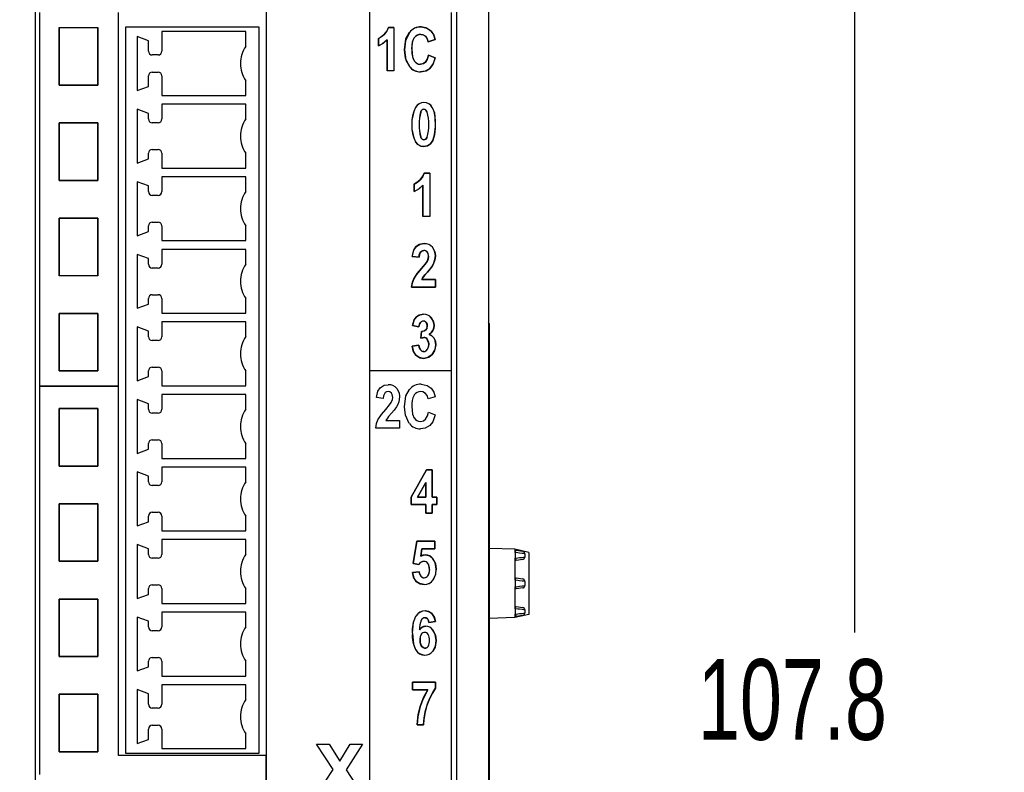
# Model space of a CAD drawing. Header units: millimetres. Extents: x 0 to 1397, y 0 to 1080.
# Tile 9 of 21: x 401 to 530, y 343 to 442. Entities that reach past the tile are written whole.
import ezdxf

# ---------------------------------------------------------------- set-up
doc = ezdxf.new("R2010")
doc.units = ezdxf.units.MM
doc.header["$LTSCALE"] = 5
doc.layers.add('DIMENSIONS', color=140, linetype='Continuous', lineweight=25)
doc.styles.add('SLDTEXTSTYLE0', font='TXT', dxfattribs={"width": 0.7})
doc.dimstyles.new('SLDDIMSTYLE0', dxfattribs={"dimtxt": 10.790039, "dimasz": 16.51, "dimexe": 0, "dimexo": 0.0625, "dimgap": 2.69751, "dimtad": 0, "dimtih": 1, "dimtoh": 1, "dimdec": 1, "dimlfac": 0.4, "dimrnd": 1e-09, "dimzin": 12, "dimdsep": 46, "dimtxsty": 'SLDTEXTSTYLE0', "dimsah": 1, "dimcen": 0.09, "dimadec": 0, "dimazin": 3, "dimtfac": 1, "dimtdec": 1, "dimtofl": 0, "dimtmove": 0, "dimatfit": 3, "dimfxl": 0, "dimfrac": 2, "dimtolj": 1, "dimtzin": 12, "dimarcsym": 0})

# ---------------------------------------------------------------- blocks, each defined once
blk = doc.blocks.new('_D')
at = {"layer": 'DIMENSIONS'}
for p, q in [((450.62, 476.33), (526.71, 476.33)), ((510.83, 476.33), (510.83, 361.16)), ((494.8, 341.59), (491.18, 341.59)), ((491.18, 341.59), (491.18, 324.44)), ((526.87, 341.59), (530.49, 341.59)), ((530.49, 341.59), (530.49, 324.44)), ((491.18, 324.44), (494.8, 324.44)), ((530.49, 324.44), (526.87, 324.44)), ((510.83, 206.85), (510.83, 322.03)), ((450.11, 206.85), (526.71, 206.85))]:
    blk.add_line(p, q, dxfattribs=at)
for points in [[(510.83, 476.33), (508.29, 459.82), (513.37, 459.82)], [(510.83, 206.85), (513.37, 223.36), (508.29, 223.36)]]:
    blk.add_solid(points, dxfattribs=at)
at = {"layer": 'DIMENSIONS', "char_height": 10.583, "attachment_point": 1, "style": 'SLDTEXTSTYLE0'}
for s, insert in [('107.8', (490.31, 357.65)), ('4.24', (494.8, 338.08))]:
    blk.add_mtext(s, dxfattribs=dict(at, insert=insert))
blk = doc.blocks.new('_D_1')
at = {"layer": 'DIMENSIONS'}
for p, q in [((400.43, 469.82), (318.66, 469.82)), ((334.53, 469.82), (334.53, 362.48)), ((318.5, 342.92), (314.88, 342.92)), ((314.88, 342.92), (314.88, 325.77)), ((350.57, 342.92), (354.19, 342.92)), ((354.19, 342.92), (354.19, 325.77)), ((314.88, 325.77), (318.5, 325.77)), ((354.19, 325.77), (350.57, 325.77)), ((334.53, 216.01), (334.53, 323.35)), ((400.43, 216.01), (318.66, 216.01))]:
    blk.add_line(p, q, dxfattribs=at)
for points in [[(334.53, 469.82), (331.99, 453.31), (337.07, 453.31)], [(334.53, 216.01), (337.07, 232.52), (331.99, 232.52)]]:
    blk.add_solid(points, dxfattribs=at)
at = {"layer": 'DIMENSIONS', "char_height": 10.583, "attachment_point": 1, "style": 'SLDTEXTSTYLE0'}
for s, insert in [('101.5', (314.01, 358.97)), ('4.00', (318.5, 339.41))]:
    blk.add_mtext(s, dxfattribs=dict(at, insert=insert))

msp = doc.modelspace()

# ---------------------------------------------------------------- linework, layer by layer
for p, q in [((403.46, 232.11), (403.46, 453.79)), ((458.73, 232.11), (458.73, 453.79)), ((462.85, 452.05), (462.85, 233.78)), ((433.73, 444.48), (433.73, 241.04)), ((447.32, 241.04), (447.32, 444.48)), ((403.99, 442.5), (403.99, 393.47)), ((414.35, 393.47), (414.35, 442.5)), ((447.32, 395.48), (447.32, 442.5)), ((457.96, 442.5), (457.96, 395.48)), ((406.59, 432.97), (406.59, 440.51)), ((406.59, 440.51), (411.63, 440.51)), ((406.59, 440.5), (406.59, 432.97)), ((411.63, 440.5), (406.59, 440.5)), ((411.63, 440.51), (411.63, 440.5)), ((411.63, 432.97), (411.63, 440.5)), ((411.63, 440.5), (411.63, 432.97)), ((415.28, 440.58), (415.28, 345.33)), ((432.78, 440.58), (415.28, 440.58)), ((432.78, 345.33), (432.78, 440.58)), ((450.47, 440.52), (449.74, 440.52)), ((449.74, 440.52), (450.47, 440.52)), ((450.47, 440.52), (450.47, 434.82)), ((450.47, 440.52), (450.47, 434.82)), ((418.28, 438.79), (416.78, 439.33)), ((416.78, 439.33), (416.78, 432.26)), ((431.03, 439.98), (420.03, 439.98)), ((420.03, 439.98), (420.03, 437.42)), ((431.03, 438.05), (431.03, 439.98)), ((448.42, 439.08), (448.42, 438.1)), ((448.42, 438.1), (448.42, 439.08)), ((454.95, 438.66), (455.88, 438.93)), ((455.88, 438.93), (454.95, 438.66)), ((418.28, 437.42), (418.28, 438.79)), ((449.57, 438.92), (449.57, 434.82)), ((449.57, 434.82), (449.57, 438.92)), ((419.53, 436.92), (418.78, 436.92)), ((455.89, 436.55), (454.98, 436.91)), ((454.98, 436.91), (455.89, 436.55)), ((418.28, 432.8), (418.28, 434.17)), ((418.78, 434.67), (419.53, 434.67)), ((420.03, 434.17), (420.03, 431.61)), ((450.47, 434.82), (449.57, 434.82)), ((450.47, 434.82), (449.57, 434.82)), ((406.59, 432.97), (411.63, 432.97)), ((411.63, 432.97), (406.59, 432.97)), ((416.78, 432.26), (418.28, 432.8)), ((431.03, 431.61), (431.03, 433.55)), ((420.03, 431.61), (431.03, 431.61)), ((431.03, 430.46), (420.03, 430.46)), ((420.03, 430.46), (420.03, 428.52)), ((431.03, 428.52), (431.03, 430.46)), ((418.28, 429.26), (416.78, 429.81)), ((416.78, 429.81), (416.78, 422.73)), ((418.28, 428.52), (418.28, 429.26)), ((406.59, 428.01), (411.63, 428.01)), ((406.59, 420.47), (406.59, 428.01)), ((406.59, 428.01), (406.59, 420.47)), ((411.63, 428.01), (406.59, 428.01)), ((411.63, 428.01), (411.63, 420.47)), ((411.63, 420.47), (411.63, 428.01)), ((419.53, 428.02), (418.78, 428.02)), ((418.28, 423.28), (418.28, 424.02)), ((418.78, 424.52), (419.53, 424.52)), ((420.03, 424.02), (420.03, 422.08)), ((431.03, 422.08), (431.03, 424.02)), ((416.78, 422.73), (418.28, 423.28)), ((420.03, 422.08), (431.03, 422.08)), ((431.03, 420.93), (420.03, 420.93)), ((420.03, 420.93), (420.03, 419)), ((431.03, 419), (431.03, 420.93)), ((455.16, 421.43), (454.44, 421.43)), ((454.44, 421.43), (455.16, 421.43)), ((455.16, 421.43), (455.16, 415.73)), ((455.16, 421.43), (455.16, 415.73)), ((411.63, 420.47), (406.59, 420.47)), ((406.59, 420.47), (411.63, 420.47)), ((411.63, 420.47), (411.63, 420.47)), ((418.28, 419.74), (416.78, 420.28)), ((416.78, 420.28), (416.78, 413.21)), ((418.28, 419), (418.28, 419.74)), ((453.12, 419.99), (453.12, 419)), ((453.12, 419), (453.12, 419.99)), ((454.27, 419.83), (454.27, 415.73)), ((454.27, 415.73), (454.27, 419.83)), ((419.53, 418.5), (418.78, 418.5)), ((455.16, 415.73), (454.27, 415.73)), ((455.16, 415.73), (454.27, 415.73)), ((406.59, 415.51), (411.63, 415.51)), ((406.59, 415.5), (406.59, 415.51)), ((406.59, 407.96), (406.59, 415.5)), ((406.59, 415.5), (406.59, 407.98)), ((411.63, 415.5), (406.59, 415.5)), ((411.63, 415.51), (411.63, 407.98)), ((411.63, 407.98), (411.63, 415.5)), ((418.28, 413.75), (418.28, 414.5)), ((418.78, 415), (419.53, 415)), ((420.03, 414.5), (420.03, 412.56)), ((431.03, 412.56), (431.03, 414.5)), ((416.78, 413.21), (418.28, 413.75)), ((420.03, 412.56), (431.03, 412.56)), ((416.78, 410.76), (416.78, 403.68)), ((418.28, 410.21), (416.78, 410.76)), ((431.03, 411.41), (420.03, 411.41)), ((420.03, 411.41), (420.03, 409.47)), ((431.03, 409.47), (431.03, 411.41)), ((418.28, 409.47), (418.28, 410.21)), ((452.87, 410.48), (453.76, 410.38)), ((453.76, 410.38), (452.87, 410.48)), ((406.59, 407.98), (411.63, 407.98)), ((411.63, 407.96), (406.59, 407.96)), ((411.63, 407.98), (411.63, 407.96)), ((419.53, 408.97), (418.78, 408.97)), ((455.9, 407.48), (454.12, 407.48)), ((454.12, 407.48), (455.9, 407.48)), ((455.9, 406.47), (455.9, 407.48)), ((455.9, 407.48), (455.9, 406.47)), ((418.78, 405.47), (419.53, 405.47)), ((452.76, 406.47), (455.9, 406.47)), ((455.9, 406.47), (452.76, 406.47)), ((416.78, 403.68), (418.28, 404.23)), ((418.28, 404.23), (418.28, 404.97)), ((420.03, 404.97), (420.03, 403.03)), ((431.03, 403.03), (431.03, 404.97)), ((406.59, 403.02), (411.63, 403.02)), ((406.59, 403), (406.59, 403.02)), ((411.63, 403), (406.59, 403)), ((406.59, 403), (406.59, 395.48)), ((406.59, 395.46), (406.59, 403)), ((411.63, 403.02), (411.63, 395.48)), ((411.63, 395.48), (411.63, 403)), ((420.03, 403.03), (431.03, 403.03)), ((420.03, 401.9), (420.03, 399.96)), ((431.03, 401.9), (420.03, 401.9)), ((431.03, 399.96), (431.03, 401.9)), ((462.97, 401.68), (462.85, 401.8)), ((462.97, 401.55), (462.85, 401.55)), ((462.97, 401.68), (462.97, 401.55)), ((462.97, 401.55), (462.97, 397.05)), ((416.78, 401.25), (416.78, 394.17)), ((418.28, 400.7), (416.78, 401.25)), ((418.28, 399.96), (418.28, 400.7)), ((452.91, 401.42), (453.74, 401.25)), ((453.74, 401.25), (452.91, 401.42)), ((454.09, 400.65), (453.99, 399.77)), ((453.99, 399.77), (454.09, 400.65)), ((419.53, 399.46), (418.78, 399.46)), ((453.71, 398.84), (452.85, 398.71)), ((452.85, 398.71), (453.71, 398.84)), ((462.85, 397.05), (462.97, 397.05)), ((462.97, 397.05), (462.97, 293.11)), ((406.59, 395.48), (411.63, 395.48)), ((411.63, 395.46), (406.59, 395.46)), ((411.63, 395.48), (411.63, 395.46)), ((418.28, 394.72), (418.28, 395.46)), ((418.78, 395.96), (419.53, 395.96)), ((420.03, 395.46), (420.03, 393.52)), ((431.03, 393.52), (431.03, 395.46)), ((457.96, 395.48), (447.32, 395.48)), ((447.32, 338.14), (447.32, 395.48)), ((457.96, 395.48), (447.32, 395.48)), ((457.96, 395.48), (457.96, 338.14)), ((416.78, 394.17), (418.28, 394.72)), ((403.99, 393.47), (403.99, 342.5)), ((414.35, 393.47), (403.99, 393.47)), ((403.99, 393.47), (414.35, 393.47)), ((414.35, 344.99), (414.35, 393.47)), ((420.03, 393.52), (431.03, 393.52)), ((416.78, 391.72), (416.78, 384.65)), ((418.28, 391.17), (416.78, 391.72)), ((418.28, 390.43), (418.28, 391.17)), ((420.03, 392.37), (420.03, 390.43)), ((431.03, 392.37), (420.03, 392.37)), ((431.03, 390.43), (431.03, 392.37)), ((449.06, 391.87), (448.17, 391.98)), ((449.06, 391.87), (448.17, 391.98)), ((455.88, 392.07), (454.95, 391.8)), ((455.88, 392.07), (454.95, 391.8)), ((406.59, 390.52), (406.59, 382.99)), ((411.63, 390.52), (406.59, 390.52)), ((406.59, 390.52), (411.63, 390.52)), ((406.59, 382.99), (406.59, 390.52)), ((411.63, 382.99), (411.63, 390.52)), ((411.63, 390.52), (411.63, 382.99)), ((419.53, 389.93), (418.78, 389.93)), ((454.98, 390.05), (455.89, 389.69)), ((454.98, 390.05), (455.89, 389.69)), ((449.42, 388.97), (451.2, 388.97)), ((449.42, 388.97), (451.2, 388.97)), ((451.2, 388.97), (451.2, 387.96)), ((451.2, 388.97), (451.2, 387.96)), ((451.2, 387.96), (448.07, 387.96)), ((451.2, 387.96), (448.07, 387.96)), ((418.78, 386.43), (419.53, 386.43)), ((416.78, 384.65), (418.28, 385.19)), ((418.28, 385.19), (418.28, 385.93)), ((420.03, 385.93), (420.03, 383.99)), ((431.03, 383.99), (431.03, 385.93)), ((420.03, 383.99), (431.03, 383.99)), ((406.59, 382.99), (411.63, 382.99)), ((411.63, 382.99), (406.59, 382.99)), ((418.28, 381.66), (416.78, 382.21)), ((416.78, 382.21), (416.78, 375.13)), ((420.03, 382.86), (420.03, 380.92)), ((431.03, 382.86), (420.03, 382.86)), ((431.03, 380.92), (431.03, 382.86)), ((454.74, 382.5), (452.72, 378.9)), ((452.72, 378.9), (454.74, 382.5)), ((455.49, 382.5), (454.74, 382.5)), ((454.74, 382.5), (455.49, 382.5)), ((455.49, 378.9), (455.49, 382.5)), ((455.49, 382.5), (455.49, 378.9)), ((418.28, 380.92), (418.28, 381.66)), ((453.56, 378.9), (454.63, 380.84)), ((454.63, 380.84), (453.56, 378.9)), ((454.63, 380.84), (454.63, 378.9)), ((454.63, 378.9), (454.63, 380.84)), ((419.53, 380.42), (418.78, 380.42)), ((452.72, 378.9), (452.72, 377.95)), ((452.72, 377.95), (452.72, 378.9)), ((454.63, 378.9), (453.56, 378.9)), ((453.56, 378.9), (454.63, 378.9)), ((456.07, 378.9), (455.49, 378.9)), ((455.49, 378.9), (456.07, 378.9)), ((456.07, 377.95), (456.07, 378.9)), ((456.07, 378.9), (456.07, 377.95)), ((406.59, 378.03), (411.63, 378.03)), ((406.59, 370.49), (406.59, 378.03)), ((406.59, 378.03), (406.59, 370.49)), ((411.63, 378.03), (406.59, 378.03)), ((411.63, 378.03), (411.63, 370.49)), ((411.63, 370.49), (411.63, 378.03)), ((452.72, 377.95), (454.63, 377.95)), ((454.63, 377.95), (452.72, 377.95)), ((454.63, 377.95), (454.63, 376.8)), ((454.63, 376.8), (454.63, 377.95)), ((455.49, 377.95), (456.07, 377.95)), ((455.49, 376.8), (455.49, 377.95)), ((455.49, 377.95), (455.49, 376.8)), ((456.07, 377.95), (455.49, 377.95)), ((416.78, 375.13), (418.28, 375.68)), ((418.28, 375.68), (418.28, 376.42)), ((418.78, 376.92), (419.53, 376.92)), ((420.03, 376.42), (420.03, 374.48)), ((431.03, 374.48), (431.03, 376.42)), ((454.63, 376.8), (455.49, 376.8)), ((455.49, 376.8), (454.63, 376.8)), ((420.03, 374.48), (431.03, 374.48)), ((420.03, 373.33), (420.03, 371.4)), ((431.03, 373.33), (420.03, 373.33)), ((431.03, 371.4), (431.03, 373.33)), ((453, 370.19), (453.45, 373.15)), ((453.45, 373.15), (453, 370.19)), ((453.45, 373.15), (455.81, 373.15)), ((455.81, 373.15), (453.45, 373.15)), ((455.81, 373.15), (455.81, 372.13)), ((455.81, 372.13), (455.81, 373.15)), ((418.28, 372.14), (416.78, 372.68)), ((416.78, 372.68), (416.78, 365.61)), ((418.28, 371.4), (418.28, 372.14)), ((454.13, 372.13), (453.99, 371.16)), ((453.99, 371.16), (454.13, 372.13)), ((455.81, 372.13), (454.13, 372.13)), ((454.13, 372.13), (455.81, 372.13)), ((466.31, 372.06), (462.97, 372.19)), ((466.31, 372.06), (466.31, 371.64)), ((468.14, 371.65), (466.31, 372.06)), ((466.39, 371.63), (466.43, 371.92)), ((466.49, 371.93), (467.37, 371.8)), ((419.53, 370.9), (418.78, 370.9)), ((466.39, 371.63), (466.31, 371.64)), ((466.31, 370.9), (466.39, 370.91)), ((466.31, 370.9), (466.31, 368.02)), ((466.39, 370.91), (466.39, 371.63)), ((466.39, 370.91), (466.43, 370.62)), ((466.49, 370.61), (466.43, 370.62)), ((467.37, 370.74), (466.49, 370.61)), ((467.64, 371.49), (467.59, 371.49)), ((467.64, 371.49), (467.64, 371.05)), ((468.14, 371.65), (468.14, 363.52)), ((411.63, 370.49), (406.59, 370.49)), ((406.59, 370.49), (411.63, 370.49)), ((453.72, 370.06), (453, 370.19)), ((453, 370.19), (453.72, 370.06)), ((452.89, 369), (453.78, 369.12)), ((453.78, 369.12), (452.89, 369)), ((466.39, 368), (466.31, 368.02)), ((466.39, 368), (466.43, 368.3)), ((466.39, 367.16), (466.39, 368)), ((466.49, 368.3), (467.37, 368.17)), ((418.28, 366.15), (418.28, 366.9)), ((418.78, 367.4), (419.53, 367.4)), ((420.03, 366.9), (420.03, 364.96)), ((431.03, 364.96), (431.03, 366.9)), ((466.31, 367.15), (466.39, 367.16)), ((466.31, 367.15), (466.31, 364.27)), ((466.39, 367.16), (466.43, 366.87)), ((466.49, 366.86), (466.43, 366.87)), ((467.37, 366.99), (466.49, 366.86)), ((467.64, 367.86), (467.59, 367.87)), ((467.64, 367.86), (467.64, 367.3)), ((406.59, 365.53), (406.59, 358)), ((411.63, 365.53), (406.59, 365.53)), ((406.59, 365.53), (411.63, 365.53)), ((406.59, 358), (406.59, 365.53)), ((411.63, 358), (411.63, 365.53)), ((411.63, 365.53), (411.63, 358)), ((416.78, 365.61), (418.28, 366.15)), ((420.03, 364.96), (431.03, 364.96)), ((466.39, 364.25), (466.31, 364.27)), ((466.39, 364.25), (466.43, 364.55)), ((466.39, 363.56), (466.39, 364.25)), ((466.49, 364.55), (467.37, 364.42)), ((467.64, 364.11), (467.59, 364.12)), ((467.64, 364.11), (467.64, 363.71)), ((418.28, 362.62), (416.78, 363.17)), ((416.78, 363.17), (416.78, 356.1)), ((431.03, 363.82), (420.03, 363.82)), ((420.03, 363.82), (420.03, 361.88)), ((431.03, 361.88), (431.03, 363.82)), ((466.31, 363.1), (462.97, 362.97)), ((466.31, 363.55), (466.39, 363.56)), ((466.31, 363.55), (466.31, 363.1)), ((468.14, 363.52), (466.31, 363.1)), ((466.39, 363.56), (466.43, 363.27)), ((466.49, 363.26), (466.43, 363.27)), ((467.37, 363.4), (466.49, 363.26)), ((418.28, 361.88), (418.28, 362.62)), ((455.9, 362.57), (455.04, 362.46)), ((455.04, 362.46), (455.9, 362.57)), ((419.53, 361.38), (418.78, 361.38)), ((406.59, 358), (411.63, 358)), ((411.63, 358), (406.59, 358)), ((418.78, 357.88), (419.53, 357.88)), ((416.78, 356.1), (418.28, 356.64)), ((418.28, 356.64), (418.28, 357.38)), ((420.03, 357.38), (420.03, 355.44)), ((431.03, 355.44), (431.03, 357.38)), ((420.03, 355.44), (431.03, 355.44)), ((431.03, 354.3), (420.03, 354.3)), ((420.03, 354.3), (420.03, 351.73)), ((431.03, 352.36), (431.03, 354.3)), ((452.88, 354.62), (455.93, 354.62)), ((452.88, 353.61), (452.88, 354.62)), ((452.88, 354.62), (452.88, 353.61)), ((455.93, 354.62), (452.88, 354.62)), ((455.93, 354.62), (455.93, 353.83)), ((455.93, 353.83), (455.93, 354.62)), ((406.59, 353.04), (406.59, 345.5)), ((411.63, 353.04), (406.59, 353.04)), ((406.59, 353.04), (411.63, 353.04)), ((406.59, 345.5), (406.59, 353.04)), ((411.63, 345.5), (411.63, 353.04)), ((411.63, 353.04), (411.63, 345.5)), ((418.28, 353.1), (416.78, 353.65)), ((416.78, 353.65), (416.78, 346.57)), ((418.28, 351.73), (418.28, 353.1)), ((454.91, 353.61), (452.88, 353.61)), ((452.88, 353.61), (454.91, 353.61)), ((419.53, 351.23), (418.78, 351.23)), ((418.78, 348.98), (419.53, 348.98)), ((454.36, 349.02), (453.5, 349.02)), ((453.5, 349.02), (454.36, 349.02)), ((418.28, 347.12), (418.28, 348.48)), ((420.03, 348.48), (420.03, 345.92)), ((431.03, 345.92), (431.03, 347.86)), ((416.78, 346.57), (418.28, 347.12)), ((440.33, 346.48), (441.97, 346.48)), ((442.48, 343.16), (440.33, 346.48)), ((440.33, 346.48), (441.97, 346.48)), ((442.48, 343.16), (440.33, 346.48)), ((441.97, 346.48), (443.36, 344.25)), ((441.97, 346.48), (443.36, 344.25)), ((443.36, 344.25), (444.73, 346.48)), ((443.36, 344.25), (444.73, 346.48)), ((446.35, 346.48), (444.19, 343.11)), ((446.35, 346.48), (444.19, 343.11)), ((444.73, 346.48), (446.35, 346.48)), ((444.73, 346.48), (446.35, 346.48)), ((406.59, 345.5), (411.63, 345.5)), ((411.63, 345.5), (406.59, 345.5)), ((433.73, 344.99), (414.35, 344.99)), ((415.28, 345.33), (432.78, 345.33)), ((420.03, 345.92), (431.03, 345.92)), ((433.73, 340.96), (433.73, 344.99)), ((440.11, 339.54), (442.48, 343.16)), ((440.11, 339.54), (442.48, 343.16)), ((444.19, 343.11), (446.56, 339.54)), ((444.19, 343.11), (446.56, 339.54))]:
    msp.add_line(p, q)
at = {"flags": 128}
for points in [[(449.74, 440.52), (449.49, 439.99), (449.19, 439.62)], [(449.19, 439.62), (449.56, 440.09), (449.74, 440.52)], [(455.33, 440.06), (454.66, 440.49), (454.02, 440.6)], [(454.02, 440.6), (454.82, 440.43), (455.33, 440.06)], [(449.19, 439.62), (448.75, 439.26), (448.42, 439.08)], [(448.42, 439.08), (448.84, 439.33), (449.19, 439.62)], [(452.49, 439.88), (451.96, 438.76), (451.83, 437.61)], [(451.83, 437.61), (452.04, 439.04), (452.49, 439.88)], [(452.8, 437.68), (452.91, 438.66), (453.13, 439.17)], [(453.97, 439.61), (454.35, 439.54), (454.6, 439.37)], [(454.6, 439.37), (454.27, 439.57), (453.97, 439.61)], [(454.6, 439.37), (454.84, 439.03), (454.95, 438.66)], [(454.95, 438.66), (454.8, 439.11), (454.6, 439.37)], [(455.88, 438.93), (455.63, 439.65), (455.33, 440.06)], [(455.33, 440.06), (455.69, 439.52), (455.88, 438.93)], [(448.42, 438.1), (449.1, 438.48), (449.57, 438.92)], [(449.57, 438.92), (448.97, 438.39), (448.42, 438.1)], [(452.8, 437.68), (452.9, 436.67), (453.12, 436.15)], [(451.83, 437.61), (452.04, 436.24), (452.49, 435.42)], [(452.49, 435.42), (451.96, 436.51), (451.83, 437.61)], [(454.98, 436.91), (454.8, 436.31), (454.59, 435.99)], [(454.59, 435.99), (454.85, 436.42), (454.98, 436.91)], [(455.18, 435.16), (455.65, 435.81), (455.89, 436.55)], [(455.89, 436.55), (455.56, 435.65), (455.18, 435.16)], [(454.59, 435.99), (454.25, 435.76), (453.95, 435.7)], [(453.95, 435.7), (454.33, 435.79), (454.59, 435.99)], [(453.96, 434.72), (454.7, 434.86), (455.18, 435.16)], [(455.18, 435.16), (454.56, 434.8), (453.96, 434.72)], [(453.29, 425.53), (453.6, 425.17), (453.97, 424.96), (454.39, 424.89), (454.86, 424.98), (455.26, 425.25), (455.58, 425.71), (455.8, 426.42), (455.9, 427.54), (455.85, 428.77), (455.72, 429.51), (455.48, 430.04)], [(455.48, 430.04), (455.76, 429.33), (455.89, 428.28), (455.89, 427.27), (455.8, 426.42), (455.58, 425.71), (455.26, 425.25), (454.86, 424.98), (454.39, 424.89), (453.97, 424.96), (453.6, 425.17), (453.29, 425.53)], [(454.81, 426.14), (454.73, 425.99), (454.63, 425.88), (454.52, 425.81), (454.39, 425.79), (454.26, 425.81), (454.15, 425.88), (454.05, 425.99), (453.97, 426.14)], [(453.97, 426.14), (454.05, 425.99), (454.15, 425.88), (454.26, 425.81), (454.39, 425.79), (454.52, 425.81), (454.63, 425.88), (454.73, 425.99), (454.81, 426.14)], [(454.44, 421.43), (454.19, 420.9), (453.89, 420.53)], [(453.89, 420.53), (454.26, 421), (454.44, 421.43)], [(453.89, 420.53), (453.45, 420.17), (453.12, 419.99)], [(453.12, 419.99), (453.54, 420.24), (453.89, 420.53)], [(453.12, 419), (453.8, 419.39), (454.27, 419.83)], [(454.27, 419.83), (453.66, 419.29), (453.12, 419)], [(454.42, 412.17), (453.76, 412.04), (453.35, 411.76)], [(453.35, 411.76), (453.88, 412.09), (454.42, 412.17)], [(452.87, 410.48), (453.06, 411.31), (453.35, 411.76)], [(453.76, 410.38), (453.79, 410.68), (453.87, 410.91), (453.98, 411.09), (454.16, 411.22), (454.4, 411.26)], [(454.4, 411.26), (454.19, 411.23), (454.03, 411.14), (453.9, 410.98), (453.8, 410.72), (453.76, 410.38)], [(454.83, 411.07), (454.61, 411.23), (454.4, 411.26)], [(455, 410.51), (454.95, 410.87), (454.83, 411.07)], [(455.9, 410.6), (455.78, 411.24), (455.52, 411.69)], [(455.52, 411.69), (455.82, 411.11), (455.9, 410.6)], [(455.8, 409.92), (455.88, 410.3), (455.9, 410.6)], [(455.9, 410.6), (455.87, 410.21), (455.8, 409.92)], [(454.8, 409.82), (454.5, 409.42), (454.07, 408.91)], [(454.07, 408.91), (454.59, 409.53), (454.8, 409.82)], [(455, 410.51), (454.94, 410.12), (454.8, 409.82)], [(454.8, 409.82), (454.96, 410.21), (455, 410.51)], [(454.85, 408.42), (455.28, 408.94), (455.51, 409.26)], [(455.51, 409.26), (455.2, 408.84), (454.85, 408.42)], [(455.51, 409.26), (455.7, 409.63), (455.8, 409.92)], [(455.8, 409.92), (455.66, 409.55), (455.51, 409.26)], [(454.07, 408.91), (453.39, 408.07), (453.07, 407.55)], [(453.07, 407.55), (453.51, 408.24), (454.07, 408.91)], [(454.3, 407.78), (454.53, 408.06), (454.85, 408.42)], [(454.85, 408.42), (454.47, 407.98), (454.3, 407.78)], [(453.07, 407.55), (452.85, 406.96), (452.76, 406.47)], [(452.76, 406.47), (452.89, 407.09), (453.07, 407.55)], [(454.12, 407.48), (454.21, 407.64), (454.3, 407.78)], [(454.3, 407.78), (454.19, 407.61), (454.12, 407.48)], [(454.35, 402.91), (453.78, 402.8), (453.41, 402.55)], [(453.41, 402.55), (453.89, 402.84), (454.35, 402.91)], [(452.91, 401.42), (453.13, 402.16), (453.41, 402.55)], [(453.74, 401.25), (453.81, 401.61), (453.93, 401.82)], [(453.93, 401.82), (453.79, 401.55), (453.74, 401.25)], [(454.69, 401.84), (454.51, 401.98), (454.32, 402.01)], [(454.69, 401.84), (454.81, 401.62), (454.84, 401.38)], [(454.84, 401.38), (454.79, 401.67), (454.69, 401.84)], [(455.74, 401.45), (455.62, 402.04), (455.36, 402.45)], [(455.36, 402.45), (455.66, 401.92), (455.74, 401.45)], [(454.64, 400.84), (454.37, 400.69), (454.09, 400.65)], [(454.09, 400.65), (454.43, 400.71), (454.64, 400.84)], [(454.84, 401.38), (454.77, 401.04), (454.64, 400.84)], [(455.06, 400.26), (455.39, 400.53), (455.57, 400.78)], [(455.57, 400.78), (455.33, 400.47), (455.06, 400.26)], [(455.7, 399.8), (455.38, 400.12), (455.06, 400.26)], [(455.06, 400.26), (455.45, 400.06), (455.7, 399.8)], [(455.57, 400.78), (455.7, 401.14), (455.74, 401.45)], [(455.74, 401.45), (455.68, 401.06), (455.57, 400.78)], [(453.99, 399.77), (454.24, 399.83), (454.4, 399.85)], [(454.4, 399.85), (454.19, 399.82), (453.99, 399.77)], [(454.84, 399.61), (454.99, 399.29), (455.03, 398.96)], [(455.03, 398.96), (454.97, 399.37), (454.84, 399.61)], [(455.03, 398.96), (454.97, 398.52), (454.84, 398.26)], [(454.84, 398.26), (454.99, 398.61), (455.03, 398.96)], [(455.48, 397.62), (455.86, 398.27), (455.95, 398.91)], [(455.95, 398.91), (455.8, 398.12), (455.48, 397.62)], [(455.95, 398.91), (455.87, 399.45), (455.7, 399.8)], [(455.7, 399.8), (455.9, 399.34), (455.95, 398.91)], [(452.85, 398.71), (453.03, 397.98), (453.34, 397.54)], [(453.34, 397.54), (452.98, 398.12), (452.85, 398.71)], [(453.93, 398.22), (453.77, 398.52), (453.71, 398.84)], [(453.71, 398.84), (453.8, 398.45), (453.93, 398.22)], [(454.37, 398.01), (454.11, 398.08), (453.93, 398.22)], [(454.38, 397.11), (455.04, 397.27), (455.48, 397.62)], [(455.48, 397.62), (454.91, 397.21), (454.38, 397.11)], [(453.34, 397.54), (453.87, 397.19), (454.38, 397.11)], [(454.38, 397.11), (453.75, 397.24), (453.34, 397.54)], [(448.17, 391.98), (448.36, 392.8), (448.65, 393.25)], [(448.17, 391.98), (448.36, 392.8), (448.65, 393.25)], [(448.65, 393.25), (449.19, 393.58), (449.72, 393.66)], [(448.65, 393.25), (449.19, 393.58), (449.72, 393.66)], [(449.7, 392.75), (449.5, 392.72), (449.33, 392.63), (449.21, 392.48), (449.11, 392.22), (449.06, 391.87)], [(449.7, 392.75), (449.5, 392.72), (449.33, 392.63), (449.21, 392.48), (449.11, 392.22), (449.06, 391.87)], [(450.14, 392.57), (449.92, 392.72), (449.7, 392.75)], [(450.14, 392.57), (449.92, 392.72), (449.7, 392.75)], [(450.3, 392), (450.25, 392.36), (450.14, 392.57)], [(450.3, 392), (450.25, 392.36), (450.14, 392.57)], [(450.83, 393.18), (451.13, 392.6), (451.2, 392.09)], [(450.83, 393.18), (451.13, 392.6), (451.2, 392.09)], [(451.83, 390.75), (452.04, 392.18), (452.49, 393.02)], [(451.83, 390.75), (452.04, 392.18), (452.49, 393.02)], [(454.6, 392.51), (454.27, 392.71), (453.97, 392.75)], [(454.6, 392.51), (454.27, 392.71), (453.97, 392.75)], [(454.02, 393.74), (454.82, 393.57), (455.33, 393.2)], [(454.02, 393.74), (454.82, 393.57), (455.33, 393.2)], [(454.95, 391.8), (454.8, 392.25), (454.6, 392.51)], [(454.95, 391.8), (454.8, 392.25), (454.6, 392.51)], [(455.33, 393.2), (455.69, 392.66), (455.88, 392.07)], [(455.33, 393.2), (455.69, 392.66), (455.88, 392.07)], [(449.38, 390.4), (449.89, 391.02), (450.1, 391.31)], [(449.38, 390.4), (449.89, 391.02), (450.1, 391.31)], [(450.1, 391.31), (450.26, 391.7), (450.3, 392)], [(450.1, 391.31), (450.26, 391.7), (450.3, 392)], [(451.1, 391.41), (450.96, 391.05), (450.81, 390.76)], [(451.1, 391.41), (450.96, 391.05), (450.81, 390.76)], [(451.2, 392.09), (451.17, 391.71), (451.1, 391.41)], [(451.2, 392.09), (451.17, 391.71), (451.1, 391.41)], [(448.37, 389.05), (448.82, 389.73), (449.38, 390.4)], [(448.37, 389.05), (448.82, 389.73), (449.38, 390.4)], [(450.15, 389.91), (449.77, 389.47), (449.61, 389.27)], [(450.15, 389.91), (449.77, 389.47), (449.61, 389.27)], [(450.81, 390.76), (450.51, 390.33), (450.15, 389.91)], [(450.81, 390.76), (450.51, 390.33), (450.15, 389.91)], [(452.48, 388.56), (451.96, 389.65), (451.83, 390.75)], [(452.48, 388.56), (451.96, 389.65), (451.83, 390.75)], [(452.8, 390.82), (452.9, 389.81), (453.12, 389.29)], [(452.8, 390.82), (452.9, 389.81), (453.12, 389.29)], [(454.59, 389.13), (454.85, 389.56), (454.98, 390.05)], [(454.59, 389.13), (454.85, 389.56), (454.98, 390.05)], [(448.07, 387.96), (448.19, 388.58), (448.37, 389.05)], [(448.07, 387.96), (448.19, 388.58), (448.37, 389.05)], [(449.61, 389.27), (449.49, 389.1), (449.42, 388.97)], [(449.61, 389.27), (449.49, 389.1), (449.42, 388.97)], [(453.95, 388.84), (454.33, 388.93), (454.59, 389.13)], [(453.95, 388.84), (454.33, 388.93), (454.59, 389.13)], [(455.89, 389.69), (455.56, 388.79), (455.18, 388.3)], [(455.89, 389.69), (455.56, 388.79), (455.18, 388.3)], [(455.18, 388.3), (454.55, 387.95), (453.96, 387.86)], [(455.18, 388.3), (454.55, 387.95), (453.96, 387.86)], [(466.43, 371.92), (466.46, 371.93), (466.49, 371.93)], [(453.99, 371.16), (454.33, 371.31), (454.6, 371.34)], [(454.6, 371.34), (454.26, 371.29), (453.99, 371.16)], [(454.6, 371.34), (455.17, 371.21), (455.54, 370.91)], [(455.54, 370.91), (455.93, 370.18), (456.02, 369.45)], [(456.02, 369.45), (455.87, 370.35), (455.54, 370.91)], [(467.59, 371.49), (467.55, 371.5), (467.43, 371.51), (467.27, 371.53), (466.94, 371.57), (466.69, 371.6), (466.39, 371.63)], [(466.39, 370.91), (466.69, 370.94), (466.94, 370.97), (467.27, 371.01), (467.43, 371.03), (467.55, 371.04), (467.64, 371.05)], [(455.11, 369.43), (455.05, 369.94), (454.91, 370.22)], [(455.11, 369.43), (455.05, 368.89), (454.91, 368.59)], [(456.02, 369.45), (455.89, 368.65), (455.61, 368.07)], [(455.61, 368.07), (455.94, 368.81), (456.02, 369.45)], [(453.39, 367.85), (453.03, 368.41), (452.89, 369)], [(452.89, 369), (453.09, 368.27), (453.39, 367.85)], [(453.78, 369.12), (453.87, 368.75), (454.01, 368.53)], [(454.01, 368.53), (453.84, 368.82), (453.78, 369.12)], [(454.01, 368.53), (454.24, 368.36), (454.44, 368.32)], [(467.59, 367.87), (467.55, 367.87), (467.43, 367.89), (467.27, 367.9), (466.94, 367.94), (466.69, 367.97), (466.39, 368)], [(466.43, 368.3), (466.46, 368.31), (466.49, 368.3)], [(454.43, 367.44), (453.8, 367.57), (453.39, 367.85)], [(453.39, 367.85), (453.92, 367.52), (454.43, 367.44)], [(466.39, 367.16), (466.69, 367.19), (466.94, 367.22), (467.27, 367.26), (467.43, 367.28), (467.55, 367.29), (467.64, 367.3)], [(467.59, 364.12), (467.55, 364.12), (467.43, 364.14), (467.27, 364.15), (466.94, 364.19), (466.69, 364.22), (466.39, 364.25)], [(466.43, 364.55), (466.46, 364.56), (466.49, 364.55)], [(452.88, 361.05), (453.03, 362.52), (453.35, 363.3)], [(455.04, 362.46), (455, 362.67), (454.94, 362.84), (454.85, 362.96), (454.71, 363.06), (454.53, 363.09)], [(454.53, 363.09), (454.68, 363.06), (454.81, 363), (454.91, 362.89), (454.99, 362.7), (455.04, 362.46)], [(454.58, 363.98), (455.11, 363.87), (455.45, 363.63)], [(455.45, 363.63), (455, 363.91), (454.58, 363.98)], [(455.45, 363.63), (455.77, 363.13), (455.9, 362.57)], [(455.9, 362.57), (455.71, 363.25), (455.45, 363.63)], [(466.39, 363.56), (466.69, 363.6), (466.94, 363.63), (467.27, 363.66), (467.43, 363.68), (467.55, 363.7), (467.64, 363.71)], [(453.8, 361.49), (454, 361.72), (454.17, 361.85)], [(454.17, 361.85), (453.96, 361.67), (453.8, 361.49)], [(454.17, 361.85), (454.42, 361.94), (454.63, 361.97)], [(454.63, 361.97), (454.36, 361.93), (454.17, 361.85)], [(452.88, 361.05), (453.02, 359.6), (453.34, 358.85)], [(453.88, 360.19), (453.94, 360.66), (454.06, 360.92)], [(453.88, 360.19), (453.91, 359.83), (453.99, 359.53), (454.13, 359.3), (454.29, 359.16), (454.47, 359.09), (454.66, 359.1), (454.81, 359.18), (454.95, 359.32)], [(454.95, 359.32), (454.81, 359.18), (454.66, 359.1), (454.47, 359.09), (454.29, 359.16), (454.13, 359.3), (453.99, 359.53), (453.91, 359.83), (453.88, 360.19)], [(455.58, 361.46), (455.91, 360.78), (455.99, 360.1)], [(455.99, 360.1), (455.86, 360.94), (455.58, 361.46)], [(455.99, 360.1), (455.86, 359.22), (455.56, 358.69)], [(455.56, 358.69), (455.91, 359.39), (455.99, 360.1)], [(455.93, 353.83), (455.51, 353.21), (455.17, 352.55)], [(455.17, 352.55), (455.6, 353.36), (455.93, 353.83)], [(453.9, 351.44), (454.4, 352.71), (454.91, 353.61)], [(454.91, 353.61), (454.28, 352.45), (453.9, 351.44)], [(455.17, 352.55), (454.79, 351.57), (454.57, 350.75)], [(454.57, 350.75), (454.86, 351.79), (455.17, 352.55)], [(453.5, 349.02), (453.64, 350.37), (453.9, 351.44)], [(453.9, 351.44), (453.59, 350.08), (453.5, 349.02)], [(454.57, 350.75), (454.4, 349.74), (454.36, 349.02)], [(454.36, 349.02), (454.43, 349.95), (454.57, 350.75)]]:
    msp.add_lwpolyline(points, dxfattribs=at)
for centre, radius, start, end in [((453.96, 438.72), 1.88, 88.209, 141.696), ((453.96, 438.73), 1.86, 87.9579, 141.9472), ((455.26, 437.92), 2.47, 149.6981, 185.5366), ((453.97, 438.6), 1.01, 89.8578, 146.2993), ((453.96, 438.62), 0.998, 89.4851, 146.672), ((434.3, 435.8), 3.97, 145.437, 180), ((455.41, 437.43), 2.62, 174.4406, 209.0727), ((418.78, 437.42), 0.5, 180, 270), ((419.53, 437.42), 0.5, 270, 0), ((434.3, 435.8), 3.97, 180, 214.563), ((453.92, 436.53), 1.82, 217.8101, 271.3411), ((453.92, 436.54), 1.82, 217.8552, 271.2959), ((453.94, 436.67), 0.966, 212.0784, 270.4079), ((453.95, 436.68), 0.98, 212.5254, 269.9609), ((418.78, 434.17), 0.5, 90, 180), ((419.53, 434.17), 0.5, 0, 90), ((458.21, 427.78), 5.41, 155.3273, 204.6727), ((458.14, 427.78), 5.35, 155.0396, 204.9604), ((454.39, 429.44), 1.25, 90.089, 151.0116), ((454.41, 429.41), 1.28, 90.8052, 150.2954), ((454.37, 429.41), 1.28, 29.7682, 89.3085), ((454.39, 429.43), 1.26, 29.0833, 89.9935), ((460.21, 427.79), 6.46, 165.2081, 194.7919), ((460.21, 427.79), 6.45, 165.2031, 194.7969), ((454.43, 429.31), 0.48, 94.7945, 164.3551), ((454.42, 429.32), 0.47, 93.9286, 165.2209), ((454.34, 429.29), 0.493, 16.7454, 84.3342), ((454.35, 429.31), 0.479, 15.5887, 85.4908), ((448.48, 427.79), 6.55, 345.4241, 14.5759), ((448.48, 427.79), 6.55, 345.4265, 14.5735), ((418.78, 428.52), 0.5, 180, 270), ((419.53, 428.52), 0.5, 270, 0), ((434.3, 426.27), 3.97, 145.437, 180), ((434.3, 426.27), 3.97, 180, 214.563), ((418.78, 424.02), 0.5, 90, 180), ((419.53, 424.02), 0.5, 0, 90), ((418.78, 419), 0.5, 180, 270), ((419.53, 419), 0.5, 270, 0), ((434.3, 416.75), 3.97, 145.437, 180), ((434.3, 416.75), 3.97, 180, 214.563), ((418.78, 414.5), 0.5, 90, 180), ((419.53, 414.5), 0.5, 0, 90), ((454.51, 410.87), 1.3, 39.142, 94.2077), ((454.5, 410.82), 1.34, 40.0773, 93.2723), ((454.85, 410.46), 1.98, 139.1114, 179.4293), ((454.41, 410.7), 0.561, 41.2991, 91.7203), ((454.2, 410.58), 0.804, 355.1534, 37.9062), ((418.78, 409.47), 0.5, 180, 270), ((419.53, 409.47), 0.5, 270, 0), ((434.3, 407.22), 3.97, 145.437, 180), ((434.3, 407.22), 3.97, 180, 214.563), ((418.78, 404.97), 0.5, 90, 180), ((419.53, 404.97), 0.5, 0, 90), ((454.4, 401.66), 1.24, 39.4257, 92.3687), ((454.39, 401.65), 1.26, 39.799, 91.9954), ((454.8, 401.26), 1.89, 137.0693, 175.1879), ((454.33, 401.5), 0.507, 90.7222, 141.5973), ((454.33, 401.51), 0.498, 90.2057, 142.1139), ((454.33, 401.54), 0.471, 40.329, 91.2266), ((454.12, 401.34), 0.717, 316.1096, 3.8733), ((418.78, 399.96), 0.5, 180, 270), ((419.53, 399.96), 0.5, 270, 0), ((434.3, 397.71), 3.97, 145.437, 180), ((454.4, 399.31), 0.541, 34.2298, 89.5212), ((454.39, 399.29), 0.554, 34.9207, 88.8303), ((434.3, 397.71), 3.97, 180, 214.563), ((454.38, 398.59), 0.575, 219.1581, 269.2969), ((454.36, 398.59), 0.577, 270.9502, 325.6765), ((454.37, 398.58), 0.564, 270.298, 326.3287), ((418.78, 395.46), 0.5, 90, 180), ((419.53, 395.46), 0.5, 0, 90), ((449.8, 392.31), 1.35, 40.1207, 93.229), ((449.8, 392.31), 1.35, 40.1207, 93.229), ((453.96, 391.87), 1.86, 87.9579, 141.9472), ((453.96, 391.87), 1.86, 87.9579, 141.9472), ((453.96, 391.76), 0.998, 89.4851, 146.672), ((453.96, 391.76), 0.998, 89.4851, 146.672), ((455.26, 391.06), 2.47, 149.6826, 185.5381), ((455.26, 391.06), 2.47, 149.6826, 185.5381), ((418.78, 390.43), 0.5, 180, 270), ((419.53, 390.43), 0.5, 270, 0), ((434.3, 388.18), 3.97, 145.437, 180), ((453.95, 389.82), 0.981, 212.5008, 269.8937), ((453.95, 389.82), 0.981, 212.5008, 269.8937), ((434.3, 388.18), 3.97, 180, 214.563), ((453.92, 389.68), 1.82, 217.8824, 271.3233), ((453.92, 389.68), 1.82, 217.8824, 271.3233), ((418.78, 385.93), 0.5, 90, 180), ((419.53, 385.93), 0.5, 0, 90), ((418.78, 380.92), 0.5, 180, 270), ((419.53, 380.92), 0.5, 270, 0), ((434.3, 378.67), 3.97, 145.437, 180), ((434.3, 378.67), 3.97, 180, 214.563), ((418.78, 376.42), 0.5, 90, 180), ((419.53, 376.42), 0.5, 0, 90), ((466.6, 371.68), 0.297, 125.566, 187.5366), ((467.32, 371.49), 0.312, 47.526, 81.3833), ((418.78, 371.4), 0.5, 180, 270), ((419.53, 371.4), 0.5, 270, 0), ((434.3, 369.15), 3.97, 145.437, 180), ((454.61, 370.13), 1.21, 39.9805, 90.2285), ((466.62, 370.87), 0.31, 173.9465, 232.951), ((467.32, 371.05), 0.312, 278.6167, 312.474), ((467.35, 371.53), 0.26, 351.1375, 63.1732), ((467.35, 371.01), 0.26, 296.8268, 8.8625), ((467.32, 371.49), 0.313, 0, 30.2187), ((467.32, 371.05), 0.312, 329.7813, 0), ((454.45, 369.63), 0.849, 92.6499, 149.3301), ((454.48, 369.59), 0.892, 94.1211, 147.8589), ((454.42, 369.87), 0.61, 35.4979, 90.2308), ((454.42, 369.87), 0.604, 35.1858, 90.5429), ((453.87, 369.54), 1.25, 354.9001, 32.9957), ((453.73, 369.31), 1.38, 328.5897, 4.8669), ((434.3, 369.15), 3.97, 180, 214.563), ((454.45, 368.88), 0.562, 218.4181, 268.5445), ((454.48, 368.78), 1.33, 267.962, 328.0744), ((454.47, 368.78), 1.34, 268.0833, 327.9531), ((454.43, 368.89), 0.568, 271.2038, 328.6449), ((454.41, 368.91), 0.587, 272.2174, 327.6313), ((466.6, 368.06), 0.297, 125.566, 187.5366), ((467.32, 367.86), 0.313, 47.526, 81.3833), ((467.35, 367.91), 0.26, 351.1375, 63.1732), ((467.32, 367.86), 0.313, 0, 30.2187), ((418.78, 366.9), 0.5, 90, 180), ((419.53, 366.9), 0.5, 0, 90), ((466.62, 367.12), 0.31, 173.9465, 232.951), ((467.32, 367.3), 0.313, 278.6167, 312.474), ((467.35, 367.26), 0.26, 296.8268, 8.8625), ((467.32, 367.3), 0.313, 329.7813, 0), ((466.6, 364.31), 0.297, 125.566, 187.5366), ((467.32, 364.11), 0.312, 47.526, 81.3833), ((467.35, 364.16), 0.26, 351.1375, 63.1732), ((467.32, 364.11), 0.312, 0, 30.2187), ((456.71, 361.41), 3.86, 150.6778, 185.3457), ((454.59, 362.52), 1.46, 90.5089, 147.9005), ((454.58, 362.55), 1.44, 89.9286, 148.4808), ((456.72, 361.6), 2.92, 156.3421, 182.2096), ((456.46, 361.65), 2.66, 155.0772, 183.4745), ((454.55, 362.53), 0.554, 91.7626, 154.8139), ((454.55, 362.52), 0.562, 92.2766, 154.2999), ((466.62, 363.52), 0.31, 173.9465, 232.951), ((467.32, 363.71), 0.313, 278.6167, 312.474), ((467.35, 363.66), 0.26, 296.8268, 8.8625), ((467.32, 363.71), 0.312, 329.7813, 0), ((418.78, 361.88), 0.5, 180, 270), ((419.53, 361.88), 0.5, 270, 0), ((434.3, 359.63), 3.97, 145.437, 180), ((454.61, 360.78), 1.19, 34.8337, 89.0589), ((454.59, 360.75), 1.22, 35.6661, 88.2265), ((456.66, 360.69), 3.8, 174.5914, 209.0097), ((455.06, 360.29), 1.18, 147.6918, 184.6834), ((454.49, 360.64), 0.516, 30.8314, 147.7089), ((454.49, 360.64), 0.516, 30.8316, 147.7087), ((453.41, 360.1), 1.73, 333.1874, 27.7768), ((453.36, 360.1), 1.77, 333.8231, 27.1411), ((434.3, 359.63), 3.97, 180, 214.563), ((418.78, 357.38), 0.5, 90, 180), ((419.53, 357.38), 0.5, 0, 90), ((454.5, 359.54), 1.36, 210.7501, 269.6042), ((454.52, 359.58), 1.39, 211.5167, 268.8376), ((454.5, 359.54), 1.36, 269.6941, 321.4586), ((454.51, 359.53), 1.34, 269.4638, 321.6889), ((418.78, 351.73), 0.5, 180, 270), ((419.53, 351.73), 0.5, 270, 0), ((434.3, 350.11), 3.97, 145.437, 180), ((434.3, 350.11), 3.97, 180, 214.563), ((418.78, 348.48), 0.5, 90, 180), ((419.53, 348.48), 0.5, 0, 90)]:
    msp.add_arc(centre, radius, start, end)

# ---------------------------------------------------------------- dimensions: what is measured, and where the dimension line sits
at = {"layer": 'DIMENSIONS'}
for base, p1, p2, picture, middle in [((510.83, 206.85), (444.27, 476.33), (443.76, 206.85), '_D', (510.83, 341.59)), ((334.53, 469.82), (406.78, 216.01), (406.78, 469.82), '_D_1', (334.53, 342.92))]:
    dim = msp.add_linear_dim(base=base, p1=p1, p2=p2, angle=90, dimstyle='SLDDIMSTYLE0', dxfattribs=at)
    dim.commit()
    dim.dimension.update_dxf_attribs({"geometry": picture, "text_midpoint": middle, "dimtype": 160})

doc.saveas('drawing.dxf')
